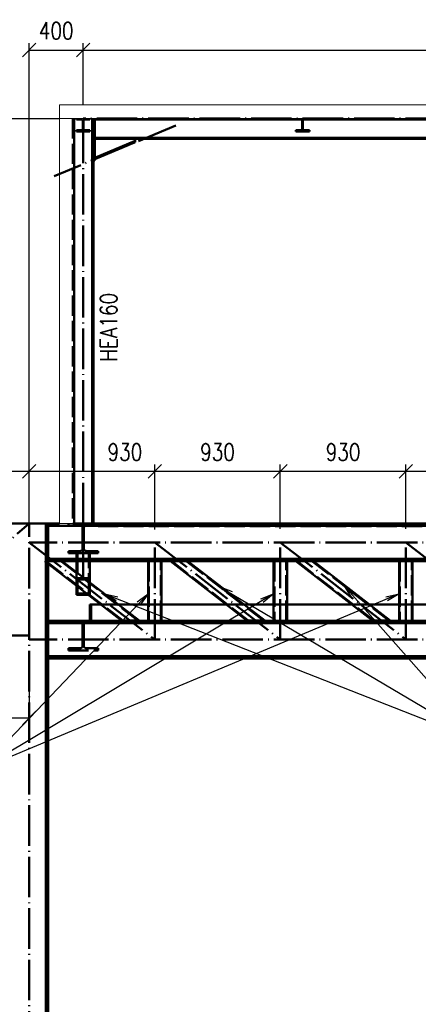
# Paper-space layout 'Layout1' of a CAD drawing. Extents: x -2 to 1033, y -36 to 596.
# Tile 3 of 63: x 103 to 162, y 141 to 287. Entities that reach past the tile are written whole.
import ezdxf

# ---------------------------------------------------------------- set-up
doc = ezdxf.new("R2010")
doc.units = 0
doc.linetypes.add('ACAD_ISO02W100', pattern=[15, 12, -3])
doc.linetypes.add('ACAD_ISO04W100', pattern=[30.5, 24, -3, 0.5, -3])
doc.layers.get('0').update_dxf_attribs({"linetype": 'CONTINUOUS'})
doc.layers.get('DEFPOINTS').update_dxf_attribs({"color": 132, "linetype": 'CONTINUOUS'})
for name, color, linetype, lineweight in [('SS_DIAGONÁLY 1', 91, 'CONTINUOUS', 50), ('SS_DIAGONÁLY 2', 93, 'CONTINUOUS', 50), ('SS_DIAGONÁLY 3', 95, 'CONTINUOUS', 50), ('SS_KOTY', 3, 'CONTINUOUS', 25), ('SS_KOTY-VYSKOVA', 140, 'CONTINUOUS', 25), ('SS_OPLASTENI-PANEL', 9, 'CONTINUOUS', 13), ('SS_PODKLADY', 9, 'CONTINUOUS', 13), ('SS_PODLAHA', 31, 'CONTINUOUS', 50), ('SS_POPIS_PROFILU', 13, 'CONTINUOUS', 25), ('SS_PÁSY', 163, 'CONTINUOUS', 50), ('SS_SLOUPY', 143, 'CONTINUOUS', 50), ('SS_SLOUPY NÁDSTAVBA', 183, 'CONTINUOUS', 50), ('SS_VAZNICE', 187, 'CONTINUOUS', 50)]:
    doc.layers.add(name, color=color, linetype=linetype, lineweight=lineweight)
doc.layers.add('SS_PLECHY', color=7, linetype='CONTINUOUS', lineweight=50, true_color=0xb47846)
doc.styles.add('ROMANS', font='romans.shx', dxfattribs={"width": 0.8})
doc.styles.add('romans.shx', font='romans.shx', dxfattribs={"height": 5})
doc.dimstyles.new('A-1_(2.5)_50AS', dxfattribs={"dimtxt": 2.5, "dimasz": 2, "dimexe": 1, "dimexo": 2, "dimgap": 0, "dimtad": 0, "dimdec": 1, "dimlfac": 50, "dimrnd": 1, "dimtxsty": 'ROMANS', "dimblk1": 'OBLIQUE', "dimblk2": 'OBLIQUE', "dimsah": 1, "dimcen": 2, "dimclrd": 256, "dimclre": 256, "dimclrt": 256, "dimadec": 1, "dimazin": 2, "dimtfac": 0.714286, "dimtdec": 1, "dimtmove": 0, "dimatfit": 3, "dimldrblk": 'OPEN', "dimfxl": 1, "dimtvp": 1.142857, "dimtfill": 1, "dimtolj": 1, "dimlwd": -1, "dimlwe": -1, "dimarcsym": 0})

# ---------------------------------------------------------------- blocks, each defined once
blk = doc.blocks.new('_Oblique')
at = {"color": 0, "linetype": 'ByBlock', "lineweight": -2}
blk.add_line((-0.5, -0.5), (0.5, 0.5), dxfattribs=at)
blk = doc.blocks.new('*D58')
at = {"layer": 'DEFPOINTS', "color": 0, "transparency": 16777216}
for p in [(160.43, 220.02), (160.43, 209.51), (179.13, 209.51)]:
    blk.add_point(p, dxfattribs=at)
at = {"layer": 'SS_KOTY', "transparency": 16777216}
for p, q in [((160.43, 211.51), (160.43, 221.02)), ((179.13, 211.51), (179.13, 221.02)), ((179.13, 220.02), (160.43, 220.02))]:
    blk.add_line(p, q, dxfattribs=at)
at = {"layer": 'SS_KOTY', "transparency": 16777216, "xscale": 2, "yscale": 2, "zscale": 2, "rotation": 180}
blk.add_blockref('_Oblique', (160.43, 220.02), dxfattribs=at)
at = {"layer": 'SS_KOTY', "transparency": 16777216, "xscale": 2, "yscale": 2, "zscale": 2}
blk.add_blockref('_Oblique', (179.13, 220.02), dxfattribs=at)
at = {"layer": 'SS_KOTY', "transparency": 16777216, "insert": (169.78, 222.88), "char_height": 2.5, "attachment_point": 5, "style": 'ROMANS', "bg_fill": 3, "box_fill_scale": 1.1, "bg_fill_color": 256, "bg_fill_true_color": 13158600, "bg_fill_transparency": 0}
blk.add_mtext('\\A1;935', dxfattribs=at)
blk = doc.blocks.new('_OPEN')
at = {"color": 0, "linetype": 'ByBlock'}
for p, q in [((-1, 0.167), (0, 0)), ((0, 0), (-1, -0.167)), ((0, 0), (-1, 0))]:
    blk.add_line(p, q, dxfattribs=at)
blk = doc.blocks.new('*D59')
at = {"layer": 'DEFPOINTS', "color": 0, "transparency": 16777216}
for p in [(141.83, 220.02), (141.83, 209.51), (160.43, 209.51)]:
    blk.add_point(p, dxfattribs=at)
at = {"layer": 'SS_KOTY', "transparency": 16777216}
for p, q in [((141.83, 211.51), (141.83, 221.02)), ((160.43, 211.51), (160.43, 221.02)), ((160.43, 220.02), (141.83, 220.02))]:
    blk.add_line(p, q, dxfattribs=at)
at = {"layer": 'SS_KOTY', "transparency": 16777216, "xscale": 2, "yscale": 2, "zscale": 2, "rotation": 180}
blk.add_blockref('_Oblique', (141.83, 220.02), dxfattribs=at)
at = {"layer": 'SS_KOTY', "transparency": 16777216, "xscale": 2, "yscale": 2, "zscale": 2}
blk.add_blockref('_Oblique', (160.43, 220.02), dxfattribs=at)
at = {"layer": 'SS_KOTY', "transparency": 16777216, "insert": (151.13, 222.88), "char_height": 2.5, "attachment_point": 5, "style": 'ROMANS', "bg_fill": 3, "box_fill_scale": 1.1, "bg_fill_color": 256, "bg_fill_true_color": 13158600, "bg_fill_transparency": 0}
blk.add_mtext('\\A1;930', dxfattribs=at)
blk = doc.blocks.new('*D60')
at = {"layer": 'DEFPOINTS', "color": 0, "transparency": 16777216}
for p in [(123.23, 220.02), (123.23, 209.51), (141.83, 209.51)]:
    blk.add_point(p, dxfattribs=at)
at = {"layer": 'SS_KOTY', "transparency": 16777216}
for p, q in [((123.23, 211.51), (123.23, 221.02)), ((141.83, 211.51), (141.83, 221.02)), ((141.83, 220.02), (123.23, 220.02))]:
    blk.add_line(p, q, dxfattribs=at)
at = {"layer": 'SS_KOTY', "transparency": 16777216, "xscale": 2, "yscale": 2, "zscale": 2, "rotation": 180}
blk.add_blockref('_Oblique', (123.23, 220.02), dxfattribs=at)
at = {"layer": 'SS_KOTY', "transparency": 16777216, "xscale": 2, "yscale": 2, "zscale": 2}
blk.add_blockref('_Oblique', (141.83, 220.02), dxfattribs=at)
at = {"layer": 'SS_KOTY', "transparency": 16777216, "insert": (132.53, 222.88), "char_height": 2.5, "attachment_point": 5, "style": 'ROMANS', "bg_fill": 3, "box_fill_scale": 1.1, "bg_fill_color": 256, "bg_fill_true_color": 13158600, "bg_fill_transparency": 0}
blk.add_mtext('\\A1;930', dxfattribs=at)
blk = doc.blocks.new('*D61')
at = {"layer": 'DEFPOINTS', "color": 0, "transparency": 16777216}
for p in [(104.63, 220.02), (104.63, 209.51), (123.23, 209.43)]:
    blk.add_point(p, dxfattribs=at)
at = {"layer": 'SS_KOTY', "transparency": 16777216}
for p, q in [((104.63, 211.51), (104.63, 221.02)), ((123.23, 211.43), (123.23, 221.02)), ((123.23, 220.02), (104.63, 220.02))]:
    blk.add_line(p, q, dxfattribs=at)
at = {"layer": 'SS_KOTY', "transparency": 16777216, "xscale": 2, "yscale": 2, "zscale": 2, "rotation": 180}
blk.add_blockref('_Oblique', (104.63, 220.02), dxfattribs=at)
at = {"layer": 'SS_KOTY', "transparency": 16777216, "xscale": 2, "yscale": 2, "zscale": 2}
blk.add_blockref('_Oblique', (123.23, 220.02), dxfattribs=at)
at = {"layer": 'SS_KOTY', "transparency": 16777216, "insert": (118.81, 222.88), "char_height": 2.5, "attachment_point": 5, "style": 'ROMANS', "bg_fill": 3, "box_fill_scale": 1.1, "bg_fill_color": 256, "bg_fill_true_color": 13158600, "bg_fill_transparency": 0}
blk.add_mtext('\\A1;930', dxfattribs=at)
blk = doc.blocks.new('*D62')
at = {"layer": 'DEFPOINTS', "color": 0, "transparency": 16777216}
for p in [(85.63, 220.02), (104.63, 212.31), (85.63, 195.71)]:
    blk.add_point(p, dxfattribs=at)
at = {"layer": 'SS_KOTY', "transparency": 16777216}
for p, q in [((85.63, 197.71), (85.63, 221.02)), ((104.63, 214.31), (104.63, 221.02)), ((104.63, 220.02), (85.63, 220.02))]:
    blk.add_line(p, q, dxfattribs=at)
at = {"layer": 'SS_KOTY', "transparency": 16777216, "xscale": 2, "yscale": 2, "zscale": 2, "rotation": 180}
blk.add_blockref('_Oblique', (85.63, 220.02), dxfattribs=at)
at = {"layer": 'SS_KOTY', "transparency": 16777216, "xscale": 2, "yscale": 2, "zscale": 2}
blk.add_blockref('_Oblique', (104.63, 220.02), dxfattribs=at)
at = {"layer": 'SS_KOTY', "transparency": 16777216, "insert": (95.13, 222.88), "char_height": 2.5, "attachment_point": 5, "style": 'ROMANS', "bg_fill": 3, "box_fill_scale": 1.1, "bg_fill_color": 256, "bg_fill_true_color": 13158600, "bg_fill_transparency": 0}
blk.add_mtext('\\A1;950', dxfattribs=at)
blk = doc.blocks.new('*D63')
at = {"layer": 'DEFPOINTS', "color": 0, "transparency": 16777216}
for p in [(104.63, 195.11), (86.73, 189.11, -199285.7), (104.63, 183.5)]:
    blk.add_point(p, dxfattribs=at)
at = {"layer": 'SS_KOTY', "transparency": 16777216}
for p, q in [((104.63, 193.11), (104.63, 182.5)), ((86.73, 187.11), (86.73, 182.5)), ((86.73, 183.5), (104.63, 183.5))]:
    blk.add_line(p, q, dxfattribs=at)
at = {"layer": 'SS_KOTY', "transparency": 16777216, "xscale": 2, "yscale": 2, "zscale": 2, "rotation": 180}
blk.add_blockref('_Oblique', (86.73, 183.5), dxfattribs=at)
at = {"layer": 'SS_KOTY', "transparency": 16777216, "xscale": 2, "yscale": 2, "zscale": 2}
blk.add_blockref('_Oblique', (104.63, 183.5), dxfattribs=at)
at = {"layer": 'SS_KOTY', "transparency": 16777216, "insert": (95.68, 186.36), "char_height": 2.5, "attachment_point": 5, "style": 'ROMANS', "bg_fill": 3, "box_fill_scale": 1.1, "bg_fill_color": 256, "bg_fill_true_color": 13158600, "bg_fill_transparency": 0}
blk.add_mtext('\\A1;895', dxfattribs=at)
blk = doc.blocks.new('*D88')
at = {"layer": 'DEFPOINTS', "color": 0, "transparency": 16777216}
for p in [(112.63, 282.43), (112.63, 272.31), (104.63, 212.31)]:
    blk.add_point(p, dxfattribs=at)
at = {"layer": 'SS_KOTY', "transparency": 16777216}
for p, q in [((104.63, 214.31), (104.63, 283.43)), ((112.63, 274.31), (112.63, 283.43)), ((104.63, 282.43), (112.63, 282.43))]:
    blk.add_line(p, q, dxfattribs=at)
at = {"layer": 'SS_KOTY', "transparency": 16777216, "xscale": 2, "yscale": 2, "zscale": 2, "rotation": 180}
blk.add_blockref('_Oblique', (104.63, 282.43), dxfattribs=at)
at = {"layer": 'SS_KOTY', "transparency": 16777216, "xscale": 2, "yscale": 2, "zscale": 2}
blk.add_blockref('_Oblique', (112.63, 282.43), dxfattribs=at)
at = {"layer": 'SS_KOTY', "transparency": 16777216, "insert": (108.63, 285.29), "char_height": 2.5, "attachment_point": 5, "style": 'ROMANS', "bg_fill": 3, "box_fill_scale": 1.1, "bg_fill_color": 256, "bg_fill_true_color": 13158600, "bg_fill_transparency": 0}
blk.add_mtext('\\A1;400', dxfattribs=at)
blk = doc.blocks.new('*D89')
at = {"layer": 'DEFPOINTS', "color": 0, "transparency": 16777216}
for p in [(242.63, 282.43), (112.63, 272.31), (242.63, 272.31)]:
    blk.add_point(p, dxfattribs=at)
at = {"layer": 'SS_KOTY', "transparency": 16777216}
for p, q in [((112.63, 274.31), (112.63, 283.43)), ((242.63, 274.31), (242.63, 283.43)), ((112.63, 282.43), (242.63, 282.43))]:
    blk.add_line(p, q, dxfattribs=at)
at = {"layer": 'SS_KOTY', "transparency": 16777216, "xscale": 2, "yscale": 2, "zscale": 2, "rotation": 180}
blk.add_blockref('_Oblique', (112.63, 282.43), dxfattribs=at)
at = {"layer": 'SS_KOTY', "transparency": 16777216, "xscale": 2, "yscale": 2, "zscale": 2}
blk.add_blockref('_Oblique', (242.63, 282.43), dxfattribs=at)
at = {"layer": 'SS_KOTY', "transparency": 16777216, "insert": (177.63, 285.29), "char_height": 2.5, "attachment_point": 5, "style": 'ROMANS', "bg_fill": 3, "box_fill_scale": 1.1, "bg_fill_color": 256, "bg_fill_true_color": 13158600, "bg_fill_transparency": 0}
blk.add_mtext('\\A1;6500', dxfattribs=at)

psp = doc.layouts.get("Layout1")

# ---------------------------------------------------------------- linework, layer by layer
at = {"layer": 'SS_DIAGONÁLY 1', "color": 1, "linetype": 'Continuous', "ltscale": 0.25}
for p, q in [((122.2322, 206.7056), (122.2322, 197.9056)), ((124.2322, 197.9056), (124.2322, 206.7056)), ((140.8322, 206.7056), (140.8322, 197.9056)), ((142.8322, 197.9056), (142.8322, 206.7056)), ((159.4322, 206.7056), (159.4322, 197.9056)), ((161.4322, 197.9056), (161.4322, 206.7056))]:
    psp.add_line(p, q, dxfattribs=at)
at = {"layer": 'SS_DIAGONÁLY 1', "color": 3, "linetype": 'ACAD_ISO02W100', "ltscale": 0.25}
for p, q in [((122.3522, 206.7056), (122.3522, 197.9056)), ((124.1122, 197.9056), (124.1122, 206.7056)), ((140.9522, 206.7056), (140.9522, 197.9056)), ((142.7122, 197.9056), (142.7122, 206.7056)), ((159.5522, 206.7056), (159.5522, 197.9056)), ((161.3122, 197.9056), (161.3122, 206.7056))]:
    psp.add_line(p, q, dxfattribs=at)
at = {"layer": 'SS_DIAGONÁLY 2', "color": 3, "linetype": 'ACAD_ISO02W100', "ltscale": 0.25}
for p, q in [((106.9498, 206.6996), (107.4322, 206.3261)), ((107.4322, 206.6983), (106.9498, 206.6996)), ((107.1465, 206.6991), (107.0722, 206.6992)), ((107.0722, 206.6048), (107.4322, 206.3261)), ((118.4888, 197.9179), (107.1465, 206.6991)), ((120.7178, 197.9122), (109.3756, 206.6933)), ((125.7465, 206.6991), (125.5498, 206.6996)), ((125.7465, 206.6991), (137.0888, 197.9179)), ((139.3178, 197.9122), (127.9756, 206.6933)), ((144.3465, 206.6991), (144.1498, 206.6996)), ((144.3465, 206.6991), (155.6888, 197.9179)), ((157.9178, 197.9122), (146.5756, 206.6933))]:
    psp.add_line(p, q, dxfattribs=at)
at = {"layer": 'SS_DIAGONÁLY 2', "color": 1, "linetype": 'Continuous', "ltscale": 0.25}
for p, q in [((106.9498, 206.6996), (107.0722, 206.6048)), ((107.0722, 206.6992), (106.9498, 206.6996)), ((109.5722, 206.6928), (107.4322, 206.6983)), ((107.4322, 206.3261), (118.2921, 197.9184)), ((120.9145, 197.9116), (109.5722, 206.6928)), ((125.5498, 206.6996), (136.8921, 197.9184)), ((125.7465, 206.6991), (125.5498, 206.6996)), ((128.1722, 206.6928), (125.7465, 206.6991)), ((139.5145, 197.9116), (128.1722, 206.6928)), ((144.1498, 206.6996), (155.4921, 197.9184)), ((144.3465, 206.6991), (144.1498, 206.6996)), ((146.7722, 206.6928), (144.3465, 206.6991)), ((158.1145, 197.9116), (146.7722, 206.6928)), ((118.2921, 197.9184), (120.9145, 197.9116)), ((136.8921, 197.9184), (139.5145, 197.9116)), ((155.4921, 197.9184), (158.1145, 197.9116))]:
    psp.add_line(p, q, dxfattribs=at)
at = {"layer": 'SS_DIAGONÁLY 3', "color": 3, "linetype": 'ACAD_ISO02W100', "ltscale": 0.25}
for p, q in [((111.6322, 207.9056), (113.6322, 207.9056)), ((111.6322, 206.7056), (111.6322, 207.9056)), ((111.7922, 207.9056), (111.7922, 201.9453)), ((113.4722, 201.9453), (113.4722, 207.9056)), ((113.6322, 207.9056), (113.6322, 206.7056)), ((111.6322, 203.0745), (111.6322, 205.098)), ((111.6322, 204.205), (113.6322, 204.205)), ((111.7922, 204.0085), (113.4722, 204.0085)), ((113.6322, 203.5496), (113.6322, 201.7488)), ((111.7922, 201.9453), (113.4722, 201.9453)), ((113.3445, 201.7488), (113.6322, 201.7488))]:
    psp.add_line(p, q, dxfattribs=at)
at = {"layer": 'SS_DIAGONÁLY 3', "color": 1, "linetype": 'Continuous', "ltscale": 0.25}
for p, q in [((111.6322, 205.098), (111.6322, 206.7056)), ((113.6322, 206.7056), (113.6322, 203.5496)), ((111.6322, 201.7488), (111.6322, 203.0745)), ((111.6322, 201.7488), (113.3445, 201.7488))]:
    psp.add_line(p, q, dxfattribs=at)
at = {"layer": 'SS_PLECHY', "color": 1, "linetype": 'Continuous', "ltscale": 0.25}
for p, q in [((113.6322, 200.3056), (113.8322, 200.3056)), ((113.6322, 200.3056), (113.6322, 197.9056)), ((113.8322, 200.3056), (115.2087, 200.3056)), ((113.8322, 200.3056), (113.8322, 197.9056)), ((117.8223, 200.3056), (122.2322, 200.3056)), ((124.2322, 200.3056), (133.8087, 200.3056)), ((136.4223, 200.3056), (140.8322, 200.3056)), ((142.8322, 200.3056), (152.4087, 200.3056)), ((155.0223, 200.3056), (159.4322, 200.3056)), ((161.4322, 200.3056), (171.0682, 200.3056))]:
    psp.add_line(p, q, dxfattribs=at)
at = {"layer": 'SS_PLECHY', "color": 3, "linetype": 'ACAD_ISO02W100', "ltscale": 0.25}
for p, q in [((115.2087, 200.3056), (117.8223, 200.3056)), ((122.2322, 200.3056), (124.2322, 200.3056)), ((133.8087, 200.3056), (136.4223, 200.3056)), ((140.8322, 200.3056), (142.8322, 200.3056)), ((152.4087, 200.3056), (155.0223, 200.3056)), ((159.4322, 200.3056), (161.4322, 200.3056))]:
    psp.add_line(p, q, dxfattribs=at)
at = {"layer": 'SS_PLECHY', "color": 7, "linetype": 'ACAD_ISO04W100', "ltscale": 0.25}
for p, q in [((113.6322, 197.9056), (113.6322, 197.9056)), ((241.4322, 197.9056), (113.8322, 197.9056))]:
    psp.add_line(p, q, dxfattribs=at)
at = {"layer": 'SS_POPIS_PROFILU', "color": 0, "linetype": 'ByBlock'}
for p, q in [((134.3349, 201.6659), (132.7833, 202.9711)), ((132.7833, 202.9711), (134.6744, 202.2396)), ((132.7833, 202.9711), (134.5046, 201.9527)), ((152.4584, 201.252), (151.3833, 202.9711)), ((151.3833, 202.9711), (152.9578, 201.6936)), ((151.3833, 202.9711), (152.7081, 201.4728)), ((117.5292, 200.8384), (115.7893, 201.8795)), ((115.7893, 201.8795), (117.7728, 201.4589)), ((115.7893, 201.8795), (117.651, 201.1487)), ((120.609, 200.6905), (122.2322, 201.9056)), ((122.2322, 201.9056), (120.85, 200.4601)), ((122.2322, 201.9056), (121.0909, 200.2297)), ((138.9446, 201.1653), (140.8322, 201.9056)), ((140.8322, 201.9056), (139.1156, 200.8792)), ((140.8322, 201.9056), (139.2867, 200.5931)), ((157.4586, 201.4407), (159.4322, 201.9056)), ((159.4322, 201.9056), (157.5873, 201.1332)), ((159.4322, 201.9056), (157.7161, 200.8258))]:
    psp.add_line(p, q, dxfattribs=at)
at = {"layer": 'SS_POPIS_PROFILU', "color": 13}
for points in [[(132.7833, 202.9711), (171.7853, 179.8961), (187.8805, 179.8961)], [(151.3833, 202.9711), (171.7853, 179.8961), (187.8805, 179.8961)], [(115.7893, 201.8795), (171.7853, 179.8961), (187.8805, 179.8961)]]:
    psp.add_lwpolyline(points, dxfattribs=at)
at = {"layer": 'SS_PÁSY', "color": 3, "linetype": 'ACAD_ISO02W100', "ltscale": 0.25}
for p, q in [((112.1772, 208.2256), (110.4322, 208.2256)), ((110.4322, 208.2256), (110.4322, 207.9056)), ((110.4322, 207.9056), (111.6322, 207.9056)), ((114.8322, 208.2256), (113.0872, 208.2256)), ((113.6322, 207.9056), (114.8322, 207.9056)), ((114.8322, 207.9056), (114.8322, 208.2256)), ((110.4322, 197.9056), (110.4322, 197.5856)), ((112.1772, 197.5856), (110.4322, 197.5856)), ((112.5372, 197.2256), (112.5372, 194.1856)), ((112.7272, 194.1856), (112.7272, 197.2256)), ((114.8322, 197.5856), (113.0872, 197.5856)), ((114.8322, 197.5856), (114.8322, 197.9056)), ((112.1772, 193.8256), (110.4322, 193.8256)), ((110.4322, 193.8256), (110.4322, 193.5056)), ((110.4322, 193.5056), (114.8322, 193.5056)), ((114.8322, 193.8256), (113.0872, 193.8256)), ((114.8322, 193.5056), (114.8322, 193.8256))]:
    psp.add_line(p, q, dxfattribs=at)
at = {"layer": 'SS_PÁSY', "color": 1, "linetype": 'Continuous', "ltscale": 0.25}
for p, q in [((250.8321, 207.0656), (107.4322, 207.0656)), ((107.4322, 206.7056), (107.4322, 207.0656)), ((107.4322, 206.7056), (250.8321, 206.7056)), ((250.8321, 197.9056), (107.4322, 197.9056)), ((107.4322, 197.5456), (250.8321, 197.5456)), ((250.8321, 192.6656), (107.4322, 192.6656)), ((107.4322, 192.3056), (250.8321, 192.3056))]:
    psp.add_line(p, q, dxfattribs=at)
at = {"layer": 'SS_PÁSY', "color": 7, "linetype": 'ACAD_ISO04W100', "ltscale": 0.25}
psp.add_line((112.6322, 195.7056), (112.6322, 195.7056), dxfattribs=at)
at = {"layer": 'SS_PÁSY', "color": 3, "linetype": 'ACAD_ISO02W100', "ltscale": 0.25, "extrusion": (2.00889e-12, -4.85058e-12, -1)}
psp.add_arc((-112.1772, 208.5856), 0.36, 180, 270, dxfattribs=at)
at = {"layer": 'SS_PÁSY', "color": 3, "linetype": 'ACAD_ISO02W100', "ltscale": 0.25, "extrusion": (-4.85094e-12, -2.00914e-12, -1)}
psp.add_arc((-113.0872, 208.5856), 0.36, 270, 0, dxfattribs=at)
at = {"layer": 'SS_PÁSY', "color": 3, "linetype": 'ACAD_ISO02W100', "ltscale": 0.25, "extrusion": (6.69427e-13, 1.61694e-12, -1)}
psp.add_arc((-112.1772, 197.2256), 0.36, 90, 180, dxfattribs=at)
at = {"layer": 'SS_PÁSY', "color": 3, "linetype": 'ACAD_ISO02W100', "ltscale": 0.25, "extrusion": (-1.61719e-12, 6.69795e-13, -1)}
psp.add_arc((-113.0872, 197.2256), 0.36, 0, 90, dxfattribs=at)
at = {"layer": 'SS_PÁSY', "color": 3, "linetype": 'ACAD_ISO02W100', "ltscale": 0.25, "extrusion": (6.69427e-13, -1.61682e-12, -1)}
psp.add_arc((-112.1772, 194.1856), 0.36, 180, 270, dxfattribs=at)
at = {"layer": 'SS_PÁSY', "color": 3, "linetype": 'ACAD_ISO02W100', "ltscale": 0.25, "extrusion": (-1.61719e-12, -6.69672e-13, -1)}
psp.add_arc((-113.0872, 194.1856), 0.36, 270, 0, dxfattribs=at)
at = {"layer": 'SS_SLOUPY', "color": 1, "linetype": 'Continuous', "ltscale": 0.25}
psp.add_line((107.4322, 89.1056), (107.4322, 206.7056), dxfattribs=at)
at = {"layer": 'SS_SLOUPY NÁDSTAVBA', "color": 1, "linetype": 'Continuous', "ltscale": 0.25}
psp.add_line((120.3523, 268.7656), (120.3523, 269.2656), dxfattribs=at)
at = {"layer": 'SS_VAZNICE', "color": 3, "linetype": 'ACAD_ISO02W100', "ltscale": 0.25}
for p, q in [((144.8422, 270.5456), (144.1322, 270.5456)), ((144.1322, 270.5456), (144.1322, 270.3856)), ((144.1322, 270.3856), (146.1322, 270.3856)), ((146.1322, 270.5456), (145.4222, 270.5456)), ((146.1322, 270.3856), (146.1322, 270.5456))]:
    psp.add_line(p, q, dxfattribs=at)
at = {"layer": 'SS_VAZNICE', "color": 3, "linetype": 'ACAD_ISO02W100', "ltscale": 0.25, "extrusion": (1.00429e-12, -2.42526e-12, -1)}
psp.add_arc((-144.8422, 270.7856), 0.24, 180, 270, dxfattribs=at)
at = {"layer": 'SS_VAZNICE', "color": 3, "linetype": 'ACAD_ISO02W100', "ltscale": 0.25, "extrusion": (-2.42563e-12, -1.00454e-12, -1)}
psp.add_arc((-145.4222, 270.7856), 0.24, 270, 0, dxfattribs=at)

# ---------------------------------------------------------------- texts
at = {"layer": 'SS_POPIS_PROFILU', "color": 13, "style": 'romans.shx', "width": 0.8}
psp.add_text('HEA160', height=2.5, rotation=90, dxfattribs=at).set_placement((117.6522, 236.2618))

# ---------------------------------------------------------------- dimensions: what is measured, and where the dimension line sits
at = {"layer": 'SS_KOTY'}
dim = psp.add_linear_dim(base=(160.4322, 220.0239), p1=(179.1322, 209.5056), p2=(160.4322, 209.5056), dimstyle='A-1_(2.5)_50AS', override={"dimtmove": 1}, dxfattribs=at)
dim.commit()
dim.dimension.update_dxf_attribs({"geometry": '*D58', "text_midpoint": (169.7822, 222.881)})

# ---------------------------------------------------------------- next in the draw order: dimensions: what is measured, and where the dimension line sits
dim = psp.add_linear_dim(base=(141.8322, 220.0239), p1=(160.4322, 209.5056), p2=(141.8322, 209.5056), dimstyle='A-1_(2.5)_50AS', override={"dimtmove": 1}, dxfattribs=at)
dim.commit()
dim.dimension.update_dxf_attribs({"geometry": '*D59', "text_midpoint": (151.1322, 222.881)})

# ---------------------------------------------------------------- next in the draw order: linework, layer by layer
at = {"layer": 'SS_DIAGONÁLY 1', "color": 7, "linetype": 'ACAD_ISO04W100', "ltscale": 0.25}
psp.add_line((160.4322, 195.1056), (160.4322, 209.5056), dxfattribs=at)
at = {"layer": 'SS_DIAGONÁLY 2', "color": 7, "linetype": 'ACAD_ISO04W100', "ltscale": 0.25}
psp.add_line((160.4322, 209.5056), (179.1322, 195.1056), dxfattribs=at)

# ---------------------------------------------------------------- next in the draw order: dimensions: what is measured, and where the dimension line sits
at = {"layer": 'SS_KOTY'}
dim = psp.add_linear_dim(base=(123.2322, 220.0239), p1=(141.8322, 209.5056), p2=(123.2322, 209.5056), dimstyle='A-1_(2.5)_50AS', override={"dimtmove": 1}, dxfattribs=at)
dim.commit()
dim.dimension.update_dxf_attribs({"geometry": '*D60', "text_midpoint": (132.5322, 222.881)})

# ---------------------------------------------------------------- next in the draw order: linework, layer by layer
at = {"layer": 'SS_DIAGONÁLY 1', "color": 7, "linetype": 'ACAD_ISO04W100', "ltscale": 0.25}
psp.add_line((141.8322, 195.1056), (141.8322, 209.5056), dxfattribs=at)
at = {"layer": 'SS_DIAGONÁLY 2', "color": 7, "linetype": 'ACAD_ISO04W100', "ltscale": 0.25}
psp.add_line((141.8322, 209.5056), (160.4322, 195.1056), dxfattribs=at)

# ---------------------------------------------------------------- next in the draw order: dimensions: what is measured, and where the dimension line sits
at = {"layer": 'SS_KOTY'}
dim = psp.add_linear_dim(base=(104.6322, 220.0239), p1=(123.2322, 209.4286), p2=(104.6322, 209.5056), dimstyle='A-1_(2.5)_50AS', override={"dimtmove": 1}, dxfattribs=at)
dim.commit()
dim.dimension.update_dxf_attribs({"geometry": '*D61', "text_midpoint": (118.8062, 220.0239), "dimtype": 160})

# ---------------------------------------------------------------- next in the draw order: linework, layer by layer
at = {"layer": 'SS_DIAGONÁLY 1', "color": 7, "linetype": 'ACAD_ISO04W100', "ltscale": 0.25}
psp.add_line((123.2322, 195.1056), (123.2322, 209.5056), dxfattribs=at)
at = {"layer": 'SS_DIAGONÁLY 2', "color": 7, "linetype": 'ACAD_ISO04W100', "ltscale": 0.25}
psp.add_line((123.2322, 209.5056), (141.8322, 195.1056), dxfattribs=at)
at = {"layer": 'SS_DIAGONÁLY 3', "color": 7, "linetype": 'ACAD_ISO04W100', "ltscale": 0.25}
psp.add_line((112.6322, 210.1056), (112.6322, 202.9769), dxfattribs=at)
at = {"layer": 'SS_PODKLADY', "color": 9, "linetype": 'ACAD_ISO02W100', "ltscale": 0.25}
for q in [(114.8322, 212.3056), (240.4322, 211.8056)]:
    psp.add_line((114.8322, 211.8056), q, dxfattribs=at)
at = {"layer": 'SS_PÁSY', "color": 7, "linetype": 'ACAD_ISO04W100', "ltscale": 0.25}
psp.add_line((112.6322, 210.1056), (112.6322, 210.1056), dxfattribs=at)

# ---------------------------------------------------------------- next in the draw order: dimensions: what is measured, and where the dimension line sits
at = {"layer": 'SS_KOTY'}
dim = psp.add_linear_dim(base=(85.6322, 220.0239), p1=(104.6322, 212.3056), p2=(85.6322, 195.7056), dimstyle='A-1_(2.5)_50AS', dxfattribs=at)
dim.commit()
dim.dimension.update_dxf_attribs({"geometry": '*D62', "text_midpoint": (95.1322, 222.881)})

# ---------------------------------------------------------------- next in the draw order: linework, layer by layer
at = {"layer": 'SS_PÁSY', "color": 7, "linetype": 'ACAD_ISO04W100', "ltscale": 0.25}
psp.add_line((253.6322, 209.5056), (104.6322, 209.5056), dxfattribs=at)

# ---------------------------------------------------------------- next in the draw order: dimensions: what is measured, and where the dimension line sits
at = {"layer": 'SS_KOTY'}
for base, p1, p2, picture, middle in [((112.6322, 282.4309), (104.6322, 212.3056), (112.6322, 272.3056), '*D88', (108.6322, 285.288)), ((104.6322, 183.5035), (86.7322, 189.1056, -199285.7), (104.6322, 195.1056), '*D63', (95.6822, 186.3606))]:
    dim = psp.add_linear_dim(base=base, p1=p1, p2=p2, dimstyle='A-1_(2.5)_50AS', dxfattribs=at)
    dim.commit()
    dim.dimension.update_dxf_attribs({"geometry": picture, "text_midpoint": middle})

# ---------------------------------------------------------------- next in the draw order: linework, layer by layer
at = {"layer": 'SS_DIAGONÁLY 2', "color": 7, "linetype": 'ACAD_ISO04W100', "ltscale": 0.25}
for p, q in [((85.6322, 195.7056), (104.6322, 212.3056)), ((104.6322, 209.5056), (123.2322, 195.1056))]:
    psp.add_line(p, q, dxfattribs=at)
at = {"layer": 'SS_KOTY-VYSKOVA'}
psp.add_line((96.8098, 272.3056), (109.1122, 272.3056), dxfattribs=at)
at = {"layer": 'SS_OPLASTENI-PANEL', "ltscale": 0.25}
psp.add_line((109.1122, 274.3056), (109.1122, 272.3056), dxfattribs=at)
at = {"layer": 'SS_OPLASTENI-PANEL', "color": 9, "linetype": 'Continuous', "ltscale": 0.25}
for p, q in [((109.1122, 272.3056), (109.1122, 212.3056)), ((109.1122, 212.3056), (111.1122, 212.3056))]:
    psp.add_line(p, q, dxfattribs=at)
at = {"layer": 'SS_PODLAHA', "color": 7, "linetype": 'ACAD_ISO04W100', "ltscale": 0.25}
psp.add_line((104.6322, 195.7056), (85.6322, 195.7056), dxfattribs=at)
at = {"layer": 'SS_POPIS_PROFILU', "color": 13}
for points in [[(122.2322, 201.9056), (97.3966, 175.9323), (79.3966, 175.9323)], [(140.8322, 201.9056), (97.3966, 175.9323), (79.3966, 175.9323)], [(159.4322, 201.9056), (97.3966, 175.9323), (79.3966, 175.9323)]]:
    psp.add_lwpolyline(points, dxfattribs=at)
at = {"layer": 'SS_PÁSY', "color": 1, "linetype": 'Continuous', "ltscale": 0.25}
for p, q in [((107.4322, 212.3056), (109.1122, 212.3056)), ((107.4322, 211.9456), (250.8321, 211.9456)), ((111.1122, 212.3056), (244.1522, 212.3056))]:
    psp.add_line(p, q, dxfattribs=at)
at = {"layer": 'SS_PÁSY', "color": 3, "linetype": 'ACAD_ISO02W100', "ltscale": 0.25}
for p, q in [((110.4322, 212.3056), (110.4322, 211.9856)), ((110.4322, 211.9856), (112.1772, 211.9856)), ((112.5372, 211.6256), (112.5372, 208.5856)), ((112.7272, 208.5856), (112.7272, 211.6256)), ((113.0872, 211.9856), (114.8322, 211.9856))]:
    psp.add_line(p, q, dxfattribs=at)
at = {"layer": 'SS_PÁSY', "color": 7, "linetype": 'ACAD_ISO04W100', "ltscale": 0.25}
psp.add_line((253.6322, 195.1056), (104.6322, 195.1056), dxfattribs=at)
at = {"layer": 'SS_PÁSY', "color": 3, "linetype": 'ACAD_ISO02W100', "ltscale": 0.25, "extrusion": (1.33916e-12, 3.23382e-12, -1)}
psp.add_arc((-112.1772, 211.6256), 0.36, 90, 180, dxfattribs=at)
at = {"layer": 'SS_PÁSY', "color": 3, "linetype": 'ACAD_ISO02W100', "ltscale": 0.25, "extrusion": (-3.23407e-12, 1.33953e-12, -1)}
psp.add_arc((-113.0872, 211.6256), 0.36, 0, 90, dxfattribs=at)
at = {"layer": 'SS_SLOUPY', "color": 1, "linetype": 'Continuous', "ltscale": 0.25}
for p, q in [((101.8322, 212.3056), (107.4322, 212.3056)), ((107.0722, 212.3056), (107.0722, 89.1056)), ((107.4322, 207.0656), (107.4322, 212.3056))]:
    psp.add_line(p, q, dxfattribs=at)
at = {"layer": 'SS_SLOUPY', "color": 7, "linetype": 'ACAD_ISO04W100', "ltscale": 0.25}
psp.add_line((104.6322, 88.3056), (104.6322, 212.3056), dxfattribs=at)
at = {"layer": 'SS_SLOUPY NÁDSTAVBA', "color": 7, "linetype": 'ACAD_ISO04W100', "ltscale": 0.25}
psp.add_line((126.3524, 271.2656), (108.3524, 263.7656), dxfattribs=at)
at = {"layer": 'SS_SLOUPY NÁDSTAVBA', "color": 1, "linetype": 'Continuous', "ltscale": 0.25}
for p, q in [((114.3524, 269.2656), (114.3526, 269.2656)), ((120.3523, 268.9606), (114.3524, 266.4606)), ((114.3524, 266.2656), (120.3523, 268.7656)), ((240.9117, 269.4456), (114.3526, 269.4456)), ((114.3526, 269.2656), (240.9117, 269.2656)), ((114.1524, 266.0656), (114.3524, 266.0656))]:
    psp.add_line(p, q, dxfattribs=at)
at = {"layer": 'SS_VAZNICE', "color": 3, "linetype": 'ACAD_ISO02W100', "ltscale": 0.25}
for p, q in [((112.3422, 270.5456), (111.6322, 270.5456)), ((111.6322, 270.3856), (111.6322, 270.5456)), ((111.6322, 270.3856), (113.6322, 270.3856)), ((113.6322, 270.5456), (112.9222, 270.5456)), ((113.6322, 270.5456), (113.6322, 270.3856))]:
    psp.add_line(p, q, dxfattribs=at)
at = {"layer": 'SS_VAZNICE', "color": 3, "linetype": 'ACAD_ISO02W100', "ltscale": 0.25, "extrusion": (2.00889e-12, -4.85058e-12, -1)}
psp.add_arc((-112.3422, 270.7856, 0), 0.24, 180, 270, dxfattribs=at)
at = {"layer": 'SS_VAZNICE', "color": 3, "linetype": 'ACAD_ISO02W100', "ltscale": 0.25, "extrusion": (-4.85094e-12, -2.00914e-12, -1)}
psp.add_arc((-112.9222, 270.7856, 0), 0.24, 270, 0, dxfattribs=at)

# ---------------------------------------------------------------- next in the draw order: dimensions: what is measured, and where the dimension line sits
at = {"layer": 'SS_KOTY'}
dim = psp.add_linear_dim(base=(242.6322, 282.4309), p1=(112.6322, 272.3056), p2=(242.6322, 272.3056), dimstyle='A-1_(2.5)_50AS', override={"dimtmove": 1}, dxfattribs=at)
dim.commit()
dim.dimension.update_dxf_attribs({"geometry": '*D89', "text_midpoint": (177.6322, 285.288)})

# ---------------------------------------------------------------- next in the draw order: linework, layer by layer
at = {"layer": 'SS_OPLASTENI-PANEL', "ltscale": 0.25}
for p, q in [((246.1522, 274.3056), (109.1122, 274.3056)), ((246.1522, 272.3056), (109.1122, 272.3056))]:
    psp.add_line(p, q, dxfattribs=at)
at = {"layer": 'SS_SLOUPY NÁDSTAVBA', "color": 3, "linetype": 'ACAD_ISO02W100', "ltscale": 0.25}
psp.add_line((111.1122, 272.3056), (111.1122, 212.3056), dxfattribs=at)
at = {"layer": 'SS_SLOUPY NÁDSTAVBA', "color": 1, "linetype": 'Continuous', "ltscale": 0.25}
for p, q in [((111.2922, 212.3056), (111.2922, 272.3056)), ((113.9722, 272.3056), (113.9722, 212.3056)), ((114.1522, 212.3056), (114.1522, 272.3056)), ((114.3524, 272.2056), (114.1524, 272.2056)), ((114.1524, 272.2056), (114.1524, 266.0656)), ((114.3524, 266.0656), (114.3524, 272.2056)), ((114.3526, 272.3056), (114.3526, 269.2656)), ((114.3526, 272.1256), (240.9117, 272.1256))]:
    psp.add_line(p, q, dxfattribs=at)
at = {"layer": 'SS_SLOUPY NÁDSTAVBA', "color": 7, "linetype": 'ACAD_ISO04W100', "ltscale": 0.25}
for p in [(112.6322, 212.3056), (242.6322, 272.3056)]:
    psp.add_line(p, (112.6322, 272.3056), dxfattribs=at)
at = {"layer": 'SS_VAZNICE', "color": 3, "linetype": 'ACAD_ISO02W100', "ltscale": 0.25}
for p, q in [((111.6322, 272.1456), (111.6322, 272.3056)), ((111.6322, 272.1456), (112.3422, 272.1456)), ((112.5822, 271.9056), (112.5822, 270.7856)), ((112.6822, 270.7856), (112.6822, 271.9056)), ((112.9222, 272.1456), (113.6322, 272.1456)), ((113.6322, 272.3056), (113.6322, 272.1456)), ((144.1322, 272.3056), (144.1322, 272.1456)), ((144.1322, 272.1456), (144.8422, 272.1456)), ((145.0822, 271.9056), (145.0822, 270.7856)), ((145.1822, 270.7856), (145.1822, 271.9056)), ((145.4222, 272.1456), (146.1322, 272.1456)), ((146.1322, 272.1456), (146.1322, 272.3056))]:
    psp.add_line(p, q, dxfattribs=at)
at = {"layer": 'SS_VAZNICE', "color": 7, "linetype": 'ACAD_ISO04W100', "ltscale": 0.25}
for p, q in [((112.6322, 272.3056), (112.6322, 272.3056)), ((145.1322, 272.3056), (145.1322, 272.3056))]:
    psp.add_line(p, q, dxfattribs=at)
at = {"layer": 'SS_VAZNICE', "color": 3, "linetype": 'ACAD_ISO02W100', "ltscale": 0.25, "extrusion": (2.00889e-12, 4.8507e-12, -1)}
psp.add_arc((-112.3422, 271.9056, 0), 0.24, 90, 180, dxfattribs=at)
at = {"layer": 'SS_VAZNICE', "color": 3, "linetype": 'ACAD_ISO02W100', "ltscale": 0.25, "extrusion": (-4.85094e-12, 2.00926e-12, -1)}
psp.add_arc((-112.9222, 271.9056), 0.24, 0, 90, dxfattribs=at)
at = {"layer": 'SS_VAZNICE', "color": 3, "linetype": 'ACAD_ISO02W100', "ltscale": 0.25, "extrusion": (1.00429e-12, 2.42538e-12, -1)}
psp.add_arc((-144.8422, 271.9056), 0.24, 90, 180, dxfattribs=at)
at = {"layer": 'SS_VAZNICE', "color": 3, "linetype": 'ACAD_ISO02W100', "ltscale": 0.25, "extrusion": (-2.42563e-12, 1.00466e-12, -1)}
psp.add_arc((-145.4222, 271.9056), 0.24, 0, 90, dxfattribs=at)

doc.saveas('drawing.dxf')
